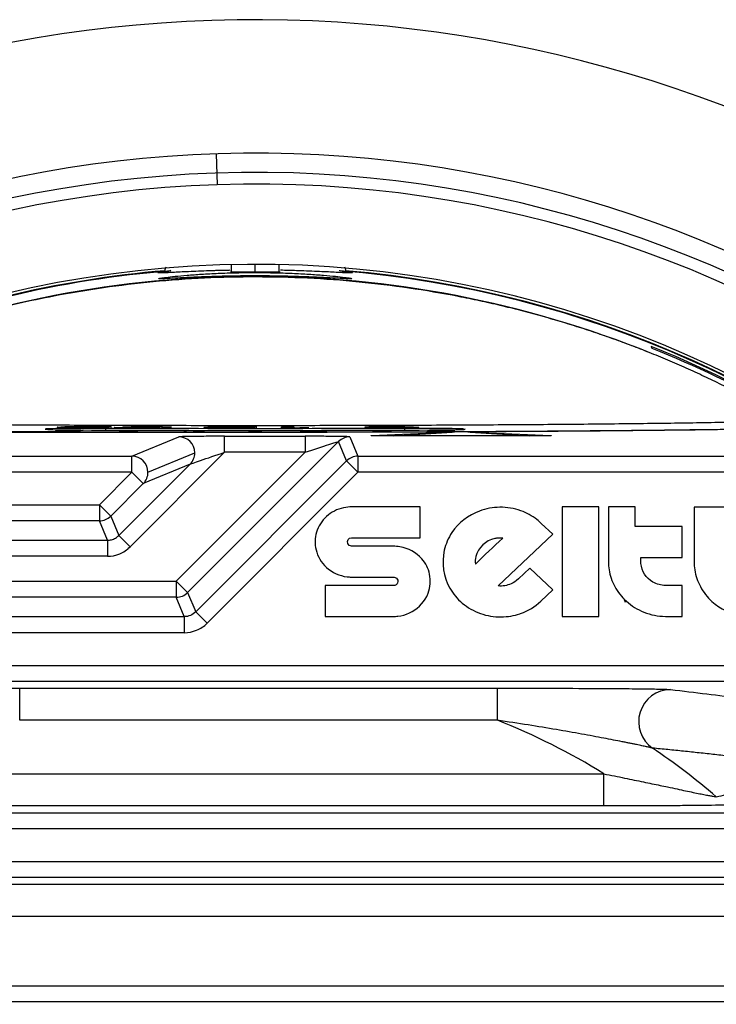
# Paper-space layout '_Superior' of a CAD drawing. Header units: millimetres. Extents: x -45.3 to 45.3, y -41 to 41.
# Tile 7 of 11: x -7.3 to 14.4, y 10.3 to 41. Entities that reach past the tile are written whole.
import ezdxf

# ---------------------------------------------------------------- set-up
doc = ezdxf.new("R2010")
doc.units = ezdxf.units.MM

psp = doc.layouts.new('_Superior')

# ---------------------------------------------------------------- linework, layer by layer
at = {"color": 7, "linetype": 'Continuous', "lineweight": 25}
for p, q in [((-1.216, 36.822), (-1.184, 35.856)), ((-2.636, 33.173), (-2.637, 33.191)), ((-0.75, 33.367), (-0.75, 33.147)), ((0, 33.121), (0, 33.142)), ((0.002, 33.142), (0.002, 33.376)), ((0.75, 33.147), (0.75, 33.367)), ((2.636, 33.173), (2.637, 33.191)), ((0, 33), (0, 33.016)), ((-6.063, 28.309), (-6.026, 28.313)), ((-4.659, 28.211), (-4.659, 28.265)), ((-3.354, 28.298), (-3.403, 28.295)), ((-3.217, 28.287), (-2.975, 28.285)), ((-2.625, 28.305), (-2.89, 28.306)), ((-1.514, 28.276), (-0.596, 28.276)), ((-1.514, 28.27), (-1.514, 28.276)), ((-0.293, 28.27), (-1.514, 28.27)), ((-1.205, 28.308), (-1.205, 28.27)), ((-0.596, 28.27), (-0.596, 28.276)), ((-0.461, 28.27), (-0.461, 28.285)), ((-0.334, 28.293), (-0.017, 28.293)), ((-0.334, 28.27), (-0.334, 28.293)), ((-0.017, 28.293), (-0.293, 28.27)), ((0.054, 28.302), (-0.291, 28.301)), ((0.816, 28.313), (1.204, 28.313)), ((0.816, 28.27), (0.816, 28.313)), ((1.074, 28.27), (0.816, 28.27)), ((1.204, 28.313), (1.204, 28.279)), ((1.673, 28.285), (1.673, 28.28)), ((4.659, 28.211), (4.659, 28.265)), ((-16.404, 28.149), (0, 28.149)), ((-5.758, 28.206), (-6.224, 28.176)), ((-6.153, 28.174), (-5.96, 28.173)), ((-5.837, 28.174), (-5.371, 28.205)), ((-5.758, 28.18), (-5.758, 28.206)), ((-5.442, 28.207), (-5.635, 28.208)), ((-5.635, 28.208), (-5.635, 28.187)), ((-5.442, 28.2), (-5.442, 28.207)), ((-4.162, 28.166), (-3.965, 28.166)), ((-3.849, 28.167), (-3.658, 28.186)), ((-3.844, 27.397), (-2.385, 28.001)), ((-2.139, 28.161), (-1.94, 28.161)), ((-1.831, 28.163), (-1.736, 28.182)), ((-0.954, 28.018), (1.556, 28.018)), ((-0.954, 27.518), (-0.954, 28.018)), ((-0.2, 28.193), (-0.2, 28.161)), ((-0.1, 28.16), (0.1, 28.16)), ((0.2, 28.161), (0.2, 28.193)), ((1.556, 28.018), (1.556, 27.518)), ((1.736, 28.182), (1.831, 28.163)), ((2.026, 28.184), (1.826, 28.184)), ((1.94, 28.161), (2.139, 28.161)), ((2.23, 28.163), (2.134, 28.182)), ((2.952, 28.001), (3.203, 27.397)), ((3.636, 28.04), (6.033, 28.141)), ((3.658, 28.186), (3.849, 28.167)), ((3.936, 28.188), (3.739, 28.188)), ((3.965, 28.166), (4.162, 28.166)), ((8.869, 28.032), (3.968, 28.032)), ((4.243, 28.168), (4.052, 28.187)), ((4.297, 28.032), (6.142, 28.148)), ((5.371, 28.205), (5.837, 28.174)), ((5.635, 28.208), (5.442, 28.207)), ((5.442, 28.207), (5.442, 28.2)), ((5.635, 28.187), (5.635, 28.208)), ((6.224, 28.176), (5.758, 28.206)), ((5.758, 28.206), (5.758, 28.18)), ((5.96, 28.173), (6.153, 28.174)), ((6.696, 28.148), (8.54, 28.032)), ((6.804, 28.141), (9.202, 28.04)), ((2.599, 27.855), (-2.107, 23.148)), ((2.849, 27.25), (2.599, 27.855)), ((-16.196, 27.397), (-3.844, 27.397)), ((-0.954, 27.518), (-3.902, 24.57)), ((-3.844, 26.897), (-3.844, 27.397)), ((-3.344, 26.897), (-1.886, 27.501)), ((-2.461, 23.502), (1.556, 27.518)), ((1.556, 27.518), (-0.954, 27.518)), ((3.203, 27.397), (16.335, 27.397)), ((3.203, 27.397), (3.203, 26.897)), ((-4.255, 24.924), (-2.032, 27.148)), ((-2.032, 27.148), (-3.49, 26.543)), ((-1.857, 22.544), (2.849, 27.25)), ((2.849, 27.25), (3.203, 26.897)), ((-3.844, 26.897), (-16.196, 26.897)), ((-4.859, 25.881), (-3.844, 26.897)), ((-3.844, 26.897), (-3.49, 26.543)), ((3.203, 26.897), (-1.504, 22.19)), ((16.196, 26.897), (3.203, 26.897)), ((-3.49, 26.543), (-4.506, 25.528)), ((-15.623, 25.881), (-4.859, 25.881)), ((-4.859, 25.881), (-4.859, 25.381)), ((-4.859, 25.881), (-4.506, 25.528)), ((5.143, 25.819), (3.013, 25.819)), ((5.143, 24.857), (5.143, 25.819)), ((10.712, 25.819), (9.573, 25.819)), ((9.573, 25.819), (9.573, 22.404)), ((10.712, 22.404), (10.712, 25.819)), ((11.849, 25.819), (11.012, 25.819)), ((11.012, 25.819), (11.012, 24.114)), ((11.849, 25.206), (11.849, 25.819)), ((13.681, 25.812), (13.681, 24.107)), ((14.694, 25.812), (13.681, 25.812)), ((-4.506, 25.528), (-4.255, 24.924)), ((-4.859, 25.381), (-15.623, 25.381)), ((-4.609, 24.777), (-4.859, 25.381)), ((9.273, 24.966), (8.918, 25.304)), ((13.314, 25.206), (11.849, 25.206)), ((13.314, 24.243), (13.314, 25.206)), ((-4.255, 24.924), (-3.902, 24.57)), ((3.005, 24.856), (5.143, 24.857)), ((7.577, 23.354), (9.273, 24.966)), ((-15.448, 24.777), (-4.609, 24.777)), ((-4.609, 24.777), (-4.609, 24.277)), ((4.305, 24.592), (3.005, 24.593)), ((-4.609, 24.277), (-15.448, 24.277)), ((12.024, 24.243), (13.314, 24.243)), ((2.984, 23.63), (4.302, 23.63)), ((8.557, 23.91), (8.203, 23.573)), ((9.273, 23.229), (8.557, 23.91)), ((-16.604, 23.502), (-2.461, 23.502)), ((-2.461, 23.502), (-2.107, 23.148)), ((-2.461, 23.502), (-2.461, 23.002)), ((2.182, 23.366), (2.182, 22.404)), ((4.314, 23.366), (2.182, 23.366)), ((13.314, 23.366), (12.791, 23.366)), ((13.314, 22.404), (13.314, 23.366)), ((-2.107, 23.148), (-1.857, 22.544)), ((8.902, 22.877), (9.273, 23.229)), ((-2.461, 23.002), (-16.604, 23.002)), ((-2.211, 22.397), (-2.461, 23.002)), ((11.494, 22.958), (11.532, 22.848)), ((-1.857, 22.544), (-1.504, 22.19)), ((2.182, 22.404), (4.305, 22.404)), ((8.252, 22.489), (8.273, 22.496)), ((9.573, 22.404), (10.712, 22.404)), ((12.789, 22.404), (13.314, 22.404)), ((-18.408, 22.397), (-2.211, 22.397)), ((-2.211, 22.397), (-2.211, 21.898)), ((-2.211, 21.898), (-18.408, 21.898)), ((-23.447, 20.88), (23.447, 20.88)), ((23.447, 20.38), (-23.447, 20.38)), ((-7.344, 20.167), (7.552, 20.167)), ((-7.344, 19.167), (-7.344, 20.167)), ((7.552, 19.167), (7.552, 20.167)), ((7.552, 19.167), (-7.344, 19.167)), ((-10.727, 17.5), (10.871, 17.5)), ((10.871, 16.5), (10.871, 17.5)), ((-23.866, 16.286), (23.866, 16.286)), ((10.871, 16.5), (-10.727, 16.5)), ((24.116, 15.786), (-24.116, 15.786)), ((-24.116, 14.769), (24.116, 14.769)), ((23.866, 14.269), (-23.866, 14.269)), ((-15.838, 14.056), (15.936, 14.056)), ((15.936, 13.056), (-15.838, 13.056)), ((-17.394, 10.897), (17.483, 10.897)), ((17.483, 10.397), (-17.394, 10.397))]:
    psp.add_line(p, q, dxfattribs=at)
at = {"color": 7, "linetype": 'Continuous', "lineweight": 25, "flags": 128}
psp.add_lwpolyline([(12.347, 30.816), (12.358, 30.788), (12.367, 30.766)], dxfattribs=at)
at = {"color": 7, "linetype": 'Continuous', "lineweight": 25}
for centre, radius, start, end in [((0, 0), 41, 23.3347, 160.4483), ((0, 0), 36.842, 15.906, 167.7046), ((0, 0), 36.242, 12.5896, 171.3503), ((0, 0), 35.876, 11.4793, 172.3037), ((0, 0), 33.376, 91.8915, 271.8915), ((0, 0), 33.296, 94.8333, 112.3044), ((0, 0), 33.278, 94.5425, 112.3171), ((0, 0), 33.376, 271.8915, 91.8915), ((0, 0), 33.278, 8.6414, 85.4575), ((0, 0), 33.296, 8.6367, 85.1553), ((0, 0), 33, 68.0181, 111.9819), ((-2.386, 27.501), 0.5, 0.0283, 89.9296), ((2.953, 27.501), 0.5, 90.0075, 134.9925), ((6.419, 20.871), 7.283, 87.8189, 92.1811), ((-3.844, 26.897), 0.5, 0.0283, 89.9296), ((-2.385, 27.501), 0.5, 315.0509, 0.0508), ((3.203, 26.897), 0.5, 90.0075, 134.9925), ((-3.844, 26.896), 0.5, 315.0509, 0.0508), ((-4.859, 25.882), 0.5, 270.0075, 314.9925), ((-2.461, 23.502), 0.5, 270.0075, 314.9925), ((12.957, 19.124), 1.002, 90.6953, 235.255), ((0, 0), 20.601, 58.1514, 68.4948), ((0, 0), 22.098, 49.418, 55.9102)]:
    psp.add_arc(centre, radius, start, end, dxfattribs=at)
for points, knots in [([(-0.79, 33.19), (-0.841, 33.189), (-0.943, 33.187), (-1.092, 33.184), (-1.238, 33.18), (-1.381, 33.175), (-1.59, 33.168), (-1.855, 33.158), (-2.153, 33.144), (-2.414, 33.131), (-2.707, 33.117), (-2.911, 33.108), (-3.015, 33.107), (-3.041, 33.112), (-3.017, 33.121), (-2.95, 33.133), (-2.859, 33.146), (-2.761, 33.159), (-2.677, 33.169), (-2.636, 33.173)], [0, 0, 0, 0, 0.028588, 0.057069, 0.085522, 0.114027, 0.142662, 0.214077, 0.285569, 0.357038, 0.428563, 0.57111, 0.642338, 0.713652, 0.785005, 0.856441, 0.904349, 0.952081, 1, 1, 1, 1]), ([(-2.788, 33.283), (-2.803, 33.253), (-2.831, 33.199), (-2.813, 33.194), (-2.804, 33.192)], [0, 0, 0, 0, 0.558071, 1, 1, 1, 1]), ([(-0.775, 33.146), (-0.775, 33.146), (-0.774, 33.145), (-0.764, 33.145), (-0.745, 33.144), (-0.711, 33.143), (-0.658, 33.143), (-0.58, 33.143), (-0.476, 33.142), (-0.342, 33.142), (-0.181, 33.142), (-0.062, 33.142), (0, 33.142)], [0, 0, 0, 0, 0.047902, 0.107399, 0.178484, 0.261154, 0.355402, 0.461219, 0.578598, 0.707528, 0.847999, 1, 1, 1, 1]), ([(0, 33.142), (0.029, 33.142), (0.087, 33.142), (0.173, 33.142), (0.256, 33.142), (0.337, 33.142), (0.413, 33.142), (0.484, 33.141), (0.564, 33.141), (0.646, 33.141), (0.718, 33.142), (0.766, 33.144), (0.772, 33.145), (0.775, 33.146)], [0, 0, 0, 0, 0.07146, 0.14292, 0.21438, 0.28584, 0.3573, 0.42876, 0.50022, 0.620533, 0.743932, 0.870421, 1, 1, 1, 1]), ([(2.636, 33.173), (2.661, 33.17), (2.712, 33.165), (2.779, 33.157), (2.839, 33.149), (2.891, 33.142), (2.957, 33.132), (3.017, 33.121), (3.041, 33.112), (3.014, 33.107), (2.91, 33.108), (2.706, 33.117), (2.413, 33.131), (2.151, 33.144), (1.852, 33.158), (1.558, 33.169), (1.284, 33.178), (1.039, 33.185), (0.87, 33.189), (0.785, 33.191)], [0, 0, 0, 0, 0.028747, 0.057378, 0.085972, 0.114604, 0.143354, 0.214813, 0.286303, 0.357627, 0.428982, 0.57126, 0.642729, 0.714159, 0.785675, 0.857132, 0.904841, 0.952341, 1, 1, 1, 1]), ([(2.804, 33.192), (2.813, 33.194), (2.831, 33.199), (2.803, 33.253), (2.788, 33.283)], [0, 0, 0, 0, 0.440796, 1, 1, 1, 1]), ([(12.352, 30.601), (12.172, 30.672), (11.808, 30.816), (11.253, 31.021), (10.684, 31.221), (10.102, 31.412), (9.506, 31.597), (8.896, 31.772), (8.274, 31.939), (7.637, 32.096), (6.988, 32.242), (5.53, 32.54), (3.211, 32.878), (0.025, 33.034), (-3.16, 32.882), (-5.627, 32.527), (-7.374, 32.161), (-8.444, 31.898), (-9.476, 31.609), (-10.471, 31.295), (-11.427, 30.963), (-12.047, 30.72), (-12.352, 30.601)], [0, 0, 0, 0, 0.022983, 0.046379, 0.070191, 0.094417, 0.119058, 0.144114, 0.169586, 0.195475, 0.221781, 0.248503, 0.371937, 0.499098, 0.626049, 0.749345, 0.794052, 0.837583, 0.879942, 0.92113, 0.961149, 1, 1, 1, 1]), ([(-3.008, 32.931), (-3.007, 32.932), (-3.005, 32.934), (-2.994, 32.937), (-2.976, 32.942), (-2.942, 32.948), (-2.883, 32.958), (-2.75, 32.975), (-2.517, 33.002), (-2.141, 33.037), (-1.683, 33.07), (-1.247, 33.094), (-0.876, 33.107), (-0.589, 33.115), (-0.296, 33.12), (-0.099, 33.12), (0, 33.121)], [0, 0, 0, 0, 0.031375, 0.062682, 0.094, 0.125403, 0.187704, 0.250057, 0.375238, 0.499982, 0.624843, 0.749955, 0.812294, 0.874617, 0.937311, 1, 1, 1, 1]), ([(0, 33.016), (-0.057, 33.015), (-0.17, 33.015), (-0.338, 33.014), (-0.504, 33.013), (-0.669, 33.01), (-0.832, 33.007), (-0.992, 33.004), (-1.282, 32.996), (-1.684, 32.982), (-2.142, 32.962), (-2.519, 32.943), (-2.75, 32.932), (-2.883, 32.927), (-2.955, 32.926), (-2.999, 32.927), (-3.005, 32.93), (-3.008, 32.931)], [0, 0, 0, 0, 0.035982, 0.071683, 0.107216, 0.142695, 0.178235, 0.213949, 0.249951, 0.375317, 0.500716, 0.625483, 0.750215, 0.812961, 0.8751, 0.937242, 1, 1, 1, 1]), ([(0, 33.121), (0.049, 33.121), (0.148, 33.12), (0.295, 33.119), (0.441, 33.117), (0.635, 33.114), (0.875, 33.107), (1.246, 33.094), (1.683, 33.07), (2.141, 33.037), (2.517, 33.002), (2.75, 32.975), (2.883, 32.958), (2.954, 32.946), (2.999, 32.937), (3.005, 32.933), (3.008, 32.931)], [0, 0, 0, 0, 0.031234, 0.062397, 0.093563, 0.124809, 0.187435, 0.250097, 0.375132, 0.499849, 0.625127, 0.74968, 0.812385, 0.87507, 0.937543, 1, 1, 1, 1]), ([(3.008, 32.931), (3.007, 32.93), (3.005, 32.929), (2.994, 32.927), (2.976, 32.926), (2.942, 32.926), (2.882, 32.927), (2.75, 32.932), (2.516, 32.943), (2.14, 32.962), (1.681, 32.983), (1.245, 32.997), (0.874, 33.007), (0.587, 33.012), (0.295, 33.015), (0.098, 33.015), (0, 33.016)], [0, 0, 0, 0, 0.031316, 0.062556, 0.093796, 0.125112, 0.187757, 0.250424, 0.375004, 0.500283, 0.62489, 0.750004, 0.812571, 0.875139, 0.937569, 1, 1, 1, 1]), ([(20.015, 26.485), (18.844, 27.37), (17.609, 28.181), (15.041, 29.631), (13.709, 30.27), (12.347, 30.816)], [0, 0, 0, 0, 0.5, 0.5, 1, 1, 1, 1]), ([(12.367, 30.766), (13.719, 30.223), (15.041, 29.587), (17.59, 28.146), (18.817, 27.341), (19.98, 26.463)], [0, 0, 0, 0, 0.5, 0.5, 1, 1, 1, 1]), ([(16.636, 28.499), (16.474, 28.593), (16.148, 28.781), (15.649, 29.055), (15.135, 29.326), (14.607, 29.593), (14.065, 29.855), (13.508, 30.111), (12.936, 30.361), (12.548, 30.521), (12.352, 30.601)], [0, 0, 0, 0, 0.117088, 0.236437, 0.358046, 0.481914, 0.608044, 0.736434, 0.867086, 1, 1, 1, 1]), ([(16.636, 28.499), (16.593, 28.498), (16.506, 28.495), (16.365, 28.49), (16.217, 28.485), (16.059, 28.481), (15.892, 28.476), (15.717, 28.472), (15.533, 28.467), (15.16, 28.459), (14.551, 28.446), (13.38, 28.426), (11.733, 28.405), (9.585, 28.383), (7.286, 28.367), (4.913, 28.356), (2.471, 28.349), (0.004, 28.346), (-2.465, 28.349), (-4.907, 28.355), (-7.277, 28.367), (-9.574, 28.383), (-11.722, 28.404), (-13.37, 28.426), (-14.542, 28.446), (-15.221, 28.46), (-15.713, 28.472), (-16.058, 28.481), (-16.368, 28.49), (-16.547, 28.496), (-16.636, 28.499)], [0, 0, 0, 0, 0.007577, 0.01521, 0.022906, 0.03067, 0.03851, 0.04643, 0.054437, 0.062537, 0.093399, 0.125338, 0.18651, 0.250432, 0.312109, 0.375022, 0.437276, 0.499888, 0.56255, 0.624879, 0.687669, 0.749255, 0.813157, 0.874339, 0.906277, 0.937164, 0.953346, 0.969181, 0.984715, 1, 1, 1, 1]), ([(-11.95, 28.207), (-10.913, 28.196), (-9.805, 28.187), (-7.469, 28.171), (-6.243, 28.165), (-3.71, 28.155), (-2.404, 28.152), (0.237, 28.15), (1.571, 28.151), (4.213, 28.157), (5.521, 28.162), (8.055, 28.175), (9.282, 28.183), (11.611, 28.203), (12.713, 28.214), (14.763, 28.239), (15.71, 28.253), (16.573, 28.267)], [0, 0, 0, 0, 0.125, 0.125, 0.25, 0.25, 0.375, 0.375, 0.5, 0.5, 0.625, 0.625, 0.75, 0.75, 0.875, 0.875, 1, 1, 1, 1]), ([(-4.659, 28.265), (-4.85, 28.265), (-5.073, 28.266), (-5.531, 28.264), (-5.764, 28.263), (-6.156, 28.257), (-6.311, 28.254), (-6.506, 28.247), (-6.547, 28.243), (-6.547, 28.239)], [0, 0, 0, 0, 0.25, 0.25, 0.5, 0.5, 0.75, 0.75, 1, 1, 1, 1]), ([(-6.547, 28.239), (-6.547, 28.237), (-6.523, 28.234), (-6.42, 28.228), (-6.34, 28.226), (-6.134, 28.221), (-6.007, 28.219), (-5.731, 28.216), (-5.582, 28.215), (-5.435, 28.214)], [0, 0, 0, 0, 0.25, 0.25, 0.5, 0.5, 0.75, 0.75, 1, 1, 1, 1]), ([(-4.617, 28.301), (-4.662, 28.299), (-4.751, 28.294), (-4.968, 28.289), (-5.2, 28.286), (-5.402, 28.285), (-5.611, 28.285), (-5.812, 28.286), (-5.979, 28.288), (-6.089, 28.292), (-6.149, 28.295), (-6.184, 28.298), (-6.169, 28.299), (-6.167, 28.299)], [0, 0, 0, 0, 0.165087, 0.329907, 0.417121, 0.495627, 0.578408, 0.661089, 0.73904, 0.825955, 0.906107, 0.99059, 1, 1, 1, 1]), ([(-6.026, 28.313), (-6.005, 28.314), (-5.964, 28.316), (-5.891, 28.319), (-5.813, 28.322), (-5.729, 28.324), (-5.619, 28.326), (-5.467, 28.328), (-5.264, 28.329), (-5.052, 28.329), (-4.888, 28.328), (-4.777, 28.327), (-4.676, 28.325), (-4.573, 28.323), (-4.506, 28.319), (-4.493, 28.317), (-4.486, 28.315)], [0, 0, 0, 0, 0.08039, 0.153408, 0.219511, 0.279317, 0.333657, 0.417934, 0.500376, 0.584816, 0.666999, 0.7068, 0.750665, 0.834096, 0.906913, 1, 1, 1, 1]), ([(-5.726, 28.313), (-5.739, 28.312), (-5.768, 28.311), (-5.805, 28.308), (-5.84, 28.305), (-5.87, 28.303), (-5.887, 28.3), (-5.883, 28.297), (-5.856, 28.295), (-5.807, 28.293), (-5.746, 28.291), (-5.682, 28.29), (-5.611, 28.29), (-5.513, 28.29), (-5.384, 28.29), (-5.224, 28.292), (-5.062, 28.296), (-4.981, 28.299), (-4.936, 28.301)], [0, 0, 0, 0, 0.054721, 0.124867, 0.19268, 0.249696, 0.315367, 0.373985, 0.44299, 0.498907, 0.530532, 0.561551, 0.593168, 0.624353, 0.682066, 0.749659, 0.857572, 1, 1, 1, 1]), ([(-4.936, 28.301), (-4.917, 28.302), (-4.88, 28.303), (-4.838, 28.306), (-4.806, 28.308), (-4.78, 28.312), (-4.771, 28.315), (-4.801, 28.318), (-4.875, 28.321), (-4.988, 28.323), (-5.138, 28.324), (-5.292, 28.324), (-5.42, 28.322), (-5.524, 28.32), (-5.604, 28.318), (-5.674, 28.316), (-5.708, 28.314), (-5.726, 28.313)], [0, 0, 0, 0, 0.064898, 0.127572, 0.18829, 0.247343, 0.344576, 0.426287, 0.496981, 0.562933, 0.622367, 0.682552, 0.748432, 0.804941, 0.874291, 0.936533, 1, 1, 1, 1]), ([(4.659, 28.265), (3.159, 28.258), (1.58, 28.254), (-1.58, 28.254), (-3.159, 28.258), (-4.659, 28.265)], [0, 0, 0, 0, 0.5, 0.5, 1, 1, 1, 1]), ([(-4.49, 28.314), (-4.493, 28.312), (-4.499, 28.308), (-4.575, 28.303), (-4.617, 28.301)], [0, 0, 0, 0, 0.450708, 1, 1, 1, 1]), ([(-2.975, 28.285), (-3.003, 28.284), (-3.056, 28.283), (-3.143, 28.281), (-3.231, 28.28), (-3.32, 28.278), (-3.41, 28.277), (-3.583, 28.276), (-3.802, 28.277), (-4.026, 28.278), (-4.181, 28.28), (-4.306, 28.282), (-4.383, 28.285), (-4.408, 28.288), (-4.375, 28.291), (-4.304, 28.294), (-4.194, 28.296), (-4.045, 28.298), (-3.934, 28.298), (-3.873, 28.299)], [0, 0, 0, 0, 0.050955, 0.097454, 0.139872, 0.178701, 0.214585, 0.248331, 0.372504, 0.437169, 0.497563, 0.561426, 0.623006, 0.685032, 0.748959, 0.814486, 0.874288, 0.931289, 1, 1, 1, 1]), ([(-3.873, 28.299), (-3.899, 28.299), (-3.947, 28.3), (-4.01, 28.301), (-4.06, 28.303), (-4.112, 28.305), (-4.14, 28.307), (-4.106, 28.311), (-4.036, 28.314), (-3.928, 28.317), (-3.78, 28.319), (-3.603, 28.32), (-3.412, 28.321), (-3.22, 28.32), (-3.039, 28.319), (-2.878, 28.317), (-2.747, 28.315), (-2.674, 28.313), (-2.639, 28.31), (-2.625, 28.309), (-2.621, 28.307), (-2.624, 28.306), (-2.625, 28.305)], [0, 0, 0, 0, 0.033255, 0.062743, 0.094098, 0.125731, 0.185542, 0.250912, 0.317049, 0.376011, 0.436861, 0.50122, 0.563813, 0.626009, 0.68929, 0.750623, 0.813285, 0.874906, 0.90516, 0.937312, 0.965433, 1, 1, 1, 1]), ([(-3.403, 28.295), (-3.447, 28.295), (-3.53, 28.295), (-3.65, 28.295), (-3.755, 28.295), (-3.846, 28.295), (-3.937, 28.294), (-4.02, 28.292), (-4.076, 28.29), (-4.1, 28.288), (-4.067, 28.285), (-3.936, 28.282), (-3.769, 28.281), (-3.649, 28.281), (-3.545, 28.281), (-3.46, 28.282), (-3.377, 28.283), (-3.293, 28.285), (-3.243, 28.286), (-3.217, 28.287)], [0, 0, 0, 0, 0.06249, 0.117767, 0.166671, 0.210412, 0.250667, 0.312084, 0.375826, 0.442359, 0.501264, 0.624286, 0.684917, 0.749405, 0.789292, 0.832512, 0.881137, 0.936636, 1, 1, 1, 1]), ([(-2.89, 28.306), (-2.894, 28.307), (-2.901, 28.308), (-2.925, 28.31), (-2.96, 28.311), (-3.006, 28.312), (-3.063, 28.314), (-3.147, 28.315), (-3.263, 28.315), (-3.405, 28.316), (-3.546, 28.315), (-3.664, 28.314), (-3.758, 28.312), (-3.811, 28.309), (-3.83, 28.307), (-3.791, 28.303), (-3.613, 28.3), (-3.441, 28.299), (-3.354, 28.298)], [0, 0, 0, 0, 0.049779, 0.095052, 0.136576, 0.175327, 0.2125, 0.249445, 0.311873, 0.37435, 0.434008, 0.499153, 0.56095, 0.624448, 0.690174, 0.749917, 0.874041, 1, 1, 1, 1]), ([(-0.461, 28.285), (-0.48, 28.285), (-0.518, 28.285), (-0.578, 28.284), (-0.641, 28.284), (-0.725, 28.284), (-0.835, 28.284), (-1.009, 28.284), (-1.182, 28.285), (-1.334, 28.287), (-1.426, 28.289), (-1.493, 28.29), (-1.546, 28.293), (-1.586, 28.295), (-1.617, 28.298), (-1.598, 28.302), (-1.549, 28.305), (-1.508, 28.307), (-1.434, 28.309), (-1.305, 28.311), (-1.127, 28.313), (-0.897, 28.314), (-0.673, 28.314), (-0.497, 28.314), (-0.332, 28.313), (-0.149, 28.311), (-0.011, 28.307), (0.031, 28.304), (0.054, 28.302)], [0, 0, 0, 0, 0.015787, 0.031257, 0.04665, 0.062211, 0.091362, 0.12453, 0.186755, 0.219694, 0.249154, 0.277996, 0.311789, 0.343257, 0.374463, 0.457643, 0.47903, 0.499437, 0.539325, 0.580388, 0.624951, 0.686821, 0.750234, 0.781601, 0.81305, 0.875415, 0.93054, 1, 1, 1, 1]), ([(-0.291, 28.301), (-0.303, 28.301), (-0.327, 28.303), (-0.372, 28.305), (-0.424, 28.306), (-0.485, 28.307), (-0.557, 28.308), (-0.641, 28.308), (-0.737, 28.308), (-0.845, 28.308), (-0.952, 28.307), (-1.058, 28.306), (-1.151, 28.304), (-1.201, 28.301), (-1.212, 28.298), (-1.18, 28.295), (-1.099, 28.292), (-0.957, 28.29), (-0.786, 28.289), (-0.642, 28.29), (-0.535, 28.29), (-0.464, 28.291), (-0.395, 28.292), (-0.355, 28.293), (-0.334, 28.293)], [0, 0, 0, 0, 0.047672, 0.088523, 0.123125, 0.1562, 0.185485, 0.213706, 0.247869, 0.289556, 0.330214, 0.372598, 0.432709, 0.497785, 0.562594, 0.622817, 0.686717, 0.74832, 0.808512, 0.873871, 0.901909, 0.931664, 0.964109, 1, 1, 1, 1]), ([(-0.596, 28.276), (-0.576, 28.278), (-0.54, 28.281), (-0.485, 28.284), (-0.461, 28.285)], [0, 0, 0, 0, 0.5687029, 1, 1, 1, 1]), ([(0, 28.149), (1.484, 28.149), (2.995, 28.152), (5.99, 28.161), (7.475, 28.169), (10.336, 28.188), (11.713, 28.201), (14.288, 28.229), (15.486, 28.245), (16.572, 28.263)], [0, 0, 0, 0, 0.25, 0.25, 0.5, 0.5, 0.75, 0.75, 1, 1, 1, 1]), ([(1.673, 28.28), (1.632, 28.279), (1.553, 28.278), (1.444, 28.277), (1.327, 28.275), (1.202, 28.273), (1.118, 28.271), (1.074, 28.27)], [0, 0, 0, 0, 0.1777874, 0.344488, 0.5005882, 0.7408824, 1, 1, 1, 1]), ([(1.204, 28.279), (1.214, 28.28), (1.236, 28.28), (1.278, 28.281), (1.328, 28.282), (1.386, 28.282), (1.459, 28.283), (1.555, 28.284), (1.63, 28.285), (1.673, 28.285)], [0, 0, 0, 0, 0.095305, 0.199013, 0.31223, 0.435806, 0.570396, 0.75864, 1, 1, 1, 1]), ([(3.477, 28.301), (3.464, 28.302), (3.438, 28.304), (3.417, 28.308), (3.411, 28.31), (3.422, 28.313), (3.454, 28.316), (3.529, 28.319), (3.671, 28.322), (3.853, 28.324), (4.033, 28.324), (4.18, 28.324), (4.298, 28.323), (4.411, 28.322), (4.54, 28.321), (4.678, 28.318), (4.824, 28.314), (4.954, 28.309), (5.012, 28.305), (5.044, 28.303)], [0, 0, 0, 0, 0.05992, 0.114323, 0.163548, 0.208052, 0.248454, 0.311848, 0.373467, 0.436925, 0.498338, 0.532554, 0.570057, 0.60707, 0.641742, 0.705953, 0.785141, 0.880768, 1, 1, 1, 1]), ([(5.044, 28.303), (5.054, 28.302), (5.074, 28.3), (5.094, 28.298), (5.109, 28.295), (5.102, 28.292), (5.038, 28.287), (4.887, 28.283), (4.639, 28.281), (4.436, 28.28), (4.224, 28.28), (4.04, 28.282), (3.88, 28.284), (3.75, 28.288), (3.643, 28.291), (3.549, 28.296), (3.502, 28.299), (3.477, 28.301)], [0, 0, 0, 0, 0.045268, 0.086959, 0.125213, 0.18921, 0.250611, 0.374806, 0.437408, 0.500041, 0.559649, 0.625365, 0.686701, 0.750528, 0.821348, 0.904193, 1, 1, 1, 1]), ([(3.703, 28.309), (3.702, 28.309), (3.688, 28.307), (3.713, 28.305), (3.736, 28.304)], [0, 0, 0, 0, 0.06328, 1, 1, 1, 1]), ([(3.736, 28.304), (3.786, 28.3), (3.86, 28.295), (4.019, 28.289), (4.151, 28.287), (4.256, 28.285), (4.347, 28.285), (4.423, 28.285), (4.499, 28.285), (4.568, 28.285), (4.629, 28.286), (4.698, 28.287), (4.772, 28.29), (4.803, 28.293), (4.794, 28.295), (4.792, 28.295)], [0, 0, 0, 0, 0.2851321, 0.4266457, 0.5055156, 0.5691746, 0.6059407, 0.6405554, 0.6752369, 0.7121916, 0.7442443, 0.7778926, 0.8547067, 0.976967, 1, 1, 1, 1]), ([(4.77, 28.3), (4.761, 28.301), (4.744, 28.303), (4.706, 28.305), (4.662, 28.308), (4.596, 28.311), (4.507, 28.314), (4.379, 28.317), (4.232, 28.318), (4.075, 28.319), (3.937, 28.319), (3.842, 28.317), (3.776, 28.316), (3.75, 28.315), (3.737, 28.314)], [0, 0, 0, 0, 0.088414, 0.172779, 0.253439, 0.330788, 0.461158, 0.57033, 0.664349, 0.752222, 0.83156, 0.885542, 0.940357, 1, 1, 1, 1]), ([(6.496, 28.246), (6.431, 28.25), (6.303, 28.254), (5.982, 28.26), (5.791, 28.262), (5.42, 28.265), (5.24, 28.265), (4.92, 28.266), (4.779, 28.265), (4.659, 28.265)], [0, 0, 0, 0, 0.25, 0.25, 0.5, 0.5, 0.75, 0.75, 1, 1, 1, 1]), ([(5.435, 28.214), (5.569, 28.215), (5.872, 28.217), (6.226, 28.222), (6.458, 28.23), (6.561, 28.235), (6.538, 28.239), (6.534, 28.239)], [0, 0, 0, 0, 0.217009, 0.491518, 0.708547, 0.947899, 1, 1, 1, 1]), ([(-6.153, 28.174), (-6.176, 28.174), (-6.2, 28.174), (-6.227, 28.175), (-6.23, 28.176), (-6.224, 28.176)], [0, 0, 0, 0, 0.5, 0.5, 1, 1, 1, 1]), ([(-5.837, 28.174), (-5.843, 28.174), (-5.86, 28.174), (-5.908, 28.173), (-5.937, 28.173), (-5.96, 28.173)], [0, 0, 0, 0, 0.5, 0.5, 1, 1, 1, 1]), ([(-5.758, 28.206), (-5.752, 28.207), (-5.735, 28.207), (-5.687, 28.208), (-5.658, 28.208), (-5.635, 28.208)], [0, 0, 0, 0, 0.5, 0.5, 1, 1, 1, 1]), ([(-5.442, 28.207), (-5.423, 28.207), (-5.402, 28.207), (-5.375, 28.206), (-5.368, 28.205), (-5.368, 28.205)], [0, 0, 0, 0, 0.5, 0.5, 1, 1, 1, 1]), ([(-5.435, 28.214), (-3.685, 28.206), (-1.843, 28.202), (1.843, 28.202), (3.685, 28.206), (5.435, 28.214)], [0, 0, 0, 0, 0.5, 0.5, 1, 1, 1, 1]), ([(-4.162, 28.166), (-4.185, 28.166), (-4.21, 28.166), (-4.242, 28.167), (-4.247, 28.168), (-4.243, 28.168)], [0, 0, 0, 0, 0.5, 0.5, 1, 1, 1, 1]), ([(-3.849, 28.167), (-3.853, 28.167), (-3.867, 28.166), (-3.913, 28.166), (-3.942, 28.165), (-3.965, 28.166)], [0, 0, 0, 0, 0.5, 0.5, 1, 1, 1, 1]), ([(-0.954, 28.018), (-1.119, 28.018), (-1.297, 28.018), (-1.644, 28.016), (-1.811, 28.015), (-2.089, 28.011), (-2.2, 28.009), (-2.345, 28.005), (-2.38, 28.003), (-2.385, 28.001)], [0, 0, 0, 0, 0.25, 0.25, 0.5, 0.5, 0.75, 0.75, 1, 1, 1, 1]), ([(-2.139, 28.161), (-2.162, 28.161), (-2.189, 28.162), (-2.225, 28.162), (-2.232, 28.163), (-2.23, 28.163)], [0, 0, 0, 0, 0.5, 0.5, 1, 1, 1, 1]), ([(-1.831, 28.163), (-1.833, 28.162), (-1.846, 28.162), (-1.888, 28.161), (-1.916, 28.161), (-1.94, 28.161)], [0, 0, 0, 0, 0.5, 0.5, 1, 1, 1, 1]), ([(-0.1, 28.16), (-0.124, 28.16), (-0.151, 28.16), (-0.19, 28.16), (-0.2, 28.161), (-0.2, 28.161)], [0, 0, 0, 0, 0.5, 0.5, 1, 1, 1, 1]), ([(0.1, 28.195), (0.124, 28.195), (0.151, 28.194), (0.19, 28.194), (0.2, 28.193), (0.2, 28.193)], [0, 0, 0, 0, 0.5, 0.5, 1, 1, 1, 1]), ([(0.2, 28.161), (0.2, 28.161), (0.19, 28.16), (0.151, 28.16), (0.124, 28.16), (0.1, 28.16)], [0, 0, 0, 0, 0.5, 0.5, 1, 1, 1, 1]), ([(2.952, 28.001), (2.952, 28.003), (2.921, 28.005), (2.784, 28.009), (2.678, 28.011), (2.406, 28.015), (2.241, 28.016), (1.898, 28.018), (1.721, 28.018), (1.556, 28.018)], [0, 0, 0, 0, 0.25, 0.25, 0.5, 0.5, 0.75, 0.75, 1, 1, 1, 1]), ([(1.736, 28.182), (1.733, 28.182), (1.741, 28.183), (1.776, 28.183), (1.803, 28.184), (1.826, 28.184)], [0, 0, 0, 0, 0.5, 0.5, 1, 1, 1, 1]), ([(1.94, 28.161), (1.916, 28.161), (1.888, 28.161), (1.846, 28.162), (1.833, 28.162), (1.831, 28.163)], [0, 0, 0, 0, 0.5, 0.5, 1, 1, 1, 1]), ([(2.026, 28.184), (2.049, 28.184), (2.078, 28.184), (2.12, 28.183), (2.132, 28.183), (2.134, 28.182)], [0, 0, 0, 0, 0.5, 0.5, 1, 1, 1, 1]), ([(2.23, 28.163), (2.23, 28.163), (2.222, 28.162), (2.186, 28.162), (2.161, 28.161), (2.139, 28.161)], [0, 0, 0, 0, 0.5, 0.5, 1, 1, 1, 1]), ([(3.968, 28.032), (3.85, 28.032), (3.734, 28.033), (3.603, 28.036), (3.59, 28.038), (3.636, 28.04)], [0, 0, 0, 0, 0.5, 0.5, 1, 1, 1, 1]), ([(3.658, 28.186), (3.654, 28.186), (3.659, 28.187), (3.69, 28.188), (3.716, 28.188), (3.739, 28.188)], [0, 0, 0, 0, 0.5, 0.5, 1, 1, 1, 1]), ([(3.965, 28.166), (3.942, 28.165), (3.913, 28.166), (3.867, 28.166), (3.853, 28.167), (3.849, 28.167)], [0, 0, 0, 0, 0.5, 0.5, 1, 1, 1, 1]), ([(3.936, 28.188), (3.959, 28.189), (3.988, 28.188), (4.033, 28.188), (4.048, 28.187), (4.052, 28.187)], [0, 0, 0, 0, 0.5, 0.5, 1, 1, 1, 1]), ([(4.244, 28.168), (4.244, 28.167), (4.237, 28.167), (4.205, 28.166), (4.183, 28.166), (4.162, 28.166)], [0, 0, 0, 0, 0.5, 0.5, 1, 1, 1, 1]), ([(5.371, 28.205), (5.365, 28.205), (5.368, 28.206), (5.395, 28.206), (5.419, 28.207), (5.442, 28.207)], [0, 0, 0, 0, 0.5, 0.5, 1, 1, 1, 1]), ([(5.635, 28.208), (5.658, 28.208), (5.687, 28.208), (5.735, 28.207), (5.752, 28.207), (5.758, 28.206)], [0, 0, 0, 0, 0.5, 0.5, 1, 1, 1, 1]), ([(5.96, 28.173), (5.937, 28.173), (5.908, 28.173), (5.86, 28.174), (5.843, 28.174), (5.837, 28.174)], [0, 0, 0, 0, 0.5, 0.5, 1, 1, 1, 1]), ([(6.227, 28.176), (6.227, 28.175), (6.22, 28.175), (6.193, 28.174), (6.173, 28.174), (6.153, 28.174)], [0, 0, 0, 0, 0.5, 0.5, 1, 1, 1, 1]), ([(9.202, 28.04), (9.247, 28.038), (9.234, 28.036), (9.103, 28.033), (8.987, 28.032), (8.869, 28.032)], [0, 0, 0, 0, 0.5, 0.5, 1, 1, 1, 1]), ([(1.556, 27.518), (1.831, 27.61), (2.101, 27.699), (2.487, 27.823), (2.599, 27.857), (2.599, 27.855)], [0, 0, 0, 0, 0.5, 0.5, 1, 1, 1, 1]), ([(-2.032, 27.148), (-2.022, 27.154), (-1.901, 27.197), (-1.503, 27.334), (-1.229, 27.427), (-0.954, 27.518)], [0, 0, 0, 0, 0.5, 0.5, 1, 1, 1, 1]), ([(-4.609, 24.777), (-4.587, 24.778), (-4.544, 24.78), (-4.479, 24.793), (-4.417, 24.814), (-4.358, 24.843), (-4.303, 24.879), (-4.271, 24.909), (-4.255, 24.924)], [0, 0, 0, 0, 0.166673, 0.333339, 0.5, 0.666661, 0.833327, 1, 1, 1, 1]), ([(-4.609, 24.277), (-4.481, 24.277), (-4.349, 24.303), (-4.104, 24.404), (-3.992, 24.48), (-3.902, 24.57)], [0, 0, 0, 0, 0.5, 0.5, 1, 1, 1, 1]), ([(-2.211, 21.898), (-2.083, 21.898), (-1.95, 21.923), (-1.706, 22.024), (-1.594, 22.1), (-1.504, 22.19)], [0, 0, 0, 0, 0.5, 0.5, 1, 1, 1, 1]), ([(-12.824, 20.124), (-12.816, 20.126), (-12.787, 20.129), (-12.697, 20.133), (-12.637, 20.135), (-12.413, 20.141), (-12.218, 20.145), (-11.789, 20.151), (-11.555, 20.153), (-11.064, 20.157), (-10.809, 20.159), (-10.29, 20.161), (-10.025, 20.163), (-9.494, 20.164), (-9.228, 20.165), (-8.425, 20.167), (-7.886, 20.167), (-7.344, 20.167)], [0, 0, 0, 0, 0.0625, 0.0625, 0.125, 0.125, 0.25, 0.25, 0.375, 0.375, 0.5, 0.5, 0.625, 0.625, 0.75, 0.75, 1, 1, 1, 1]), ([(7.552, 20.167), (8.077, 20.167), (8.601, 20.167), (9.644, 20.165), (10.162, 20.163), (10.912, 20.159), (11.157, 20.157), (11.636, 20.154), (11.865, 20.151), (12.288, 20.146), (12.483, 20.143), (12.715, 20.137), (12.782, 20.135), (12.887, 20.131), (12.925, 20.129), (12.945, 20.126)], [0, 0, 0, 0, 0.25, 0.25, 0.5, 0.5, 0.625, 0.625, 0.75, 0.75, 0.875, 0.875, 0.9375, 0.9375, 1, 1, 1, 1]), ([(12.945, 20.126), (13.725, 20.036), (14.452, 19.945), (15.839, 19.764), (16.498, 19.673), (17.134, 19.582)], [0, 0, 0, 0, 0.5, 0.5, 1, 1, 1, 1]), ([(12.386, 18.3), (12.379, 18.302), (12.367, 18.305), (12.337, 18.313), (12.298, 18.322), (12.251, 18.332), (12.195, 18.345), (12.13, 18.358), (12.057, 18.374), (11.975, 18.391), (11.884, 18.41), (11.785, 18.43), (11.677, 18.452), (11.561, 18.475), (11.393, 18.509), (11.161, 18.554), (10.86, 18.612), (10.529, 18.674), (10.038, 18.764), (9.363, 18.883), (8.487, 19.028), (7.873, 19.119), (7.552, 19.167)], [0, 0, 0, 0, 0.0142413, 0.0289393, 0.0442395, 0.0602697, 0.0771399, 0.0949433, 0.1137574, 0.1336464, 0.1546629, 0.1768498, 0.2002415, 0.2248658, 0.2507446, 0.3058866, 0.3658619, 0.4307241, 0.5004955, 0.6514245, 0.8179648, 1, 1, 1, 1]), ([(16.327, 17.865), (16.16, 17.885), (15.83, 17.926), (15.329, 17.985), (14.832, 18.042), (14.338, 18.097), (13.848, 18.151), (13.36, 18.202), (12.876, 18.252), (12.547, 18.284), (12.386, 18.3)], [0, 0, 0, 0, 0.1382866, 0.2727739, 0.4034633, 0.5303564, 0.6534546, 0.7727599, 0.8882743, 1, 1, 1, 1]), ([(10.871, 17.5), (10.981, 17.477), (11.196, 17.434), (11.511, 17.369), (11.812, 17.307), (12.096, 17.248), (12.365, 17.192), (12.617, 17.139), (12.879, 17.084), (13.146, 17.028), (13.413, 16.972), (13.649, 16.923), (13.854, 16.881), (14.027, 16.846), (14.167, 16.819), (14.272, 16.799), (14.346, 16.786), (14.366, 16.784), (14.375, 16.783)], [0, 0, 0, 0, 0.082208, 0.160827, 0.235828, 0.307182, 0.374868, 0.43887, 0.49918, 0.576125, 0.647029, 0.712018, 0.7713, 0.8252, 0.874203, 0.918997, 0.960526, 1, 1, 1, 1]), ([(14.375, 16.783), (14.577, 16.828), (14.989, 16.92), (15.606, 17.059), (16.237, 17.204), (16.659, 17.301), (16.873, 17.35)], [0, 0, 0, 0, 0.237197, 0.482929, 0.737196, 1, 1, 1, 1]), ([(15.024, 16.54), (15.015, 16.538), (14.994, 16.537), (14.934, 16.533), (14.893, 16.531), (14.748, 16.526), (14.617, 16.523), (14.168, 16.515), (13.792, 16.511), (13.197, 16.506), (12.991, 16.505), (12.575, 16.503), (12.366, 16.502), (11.732, 16.5), (11.304, 16.5), (10.871, 16.5)], [0, 0, 0, 0, 0.0625, 0.0625, 0.125, 0.125, 0.25, 0.25, 0.5, 0.5, 0.625, 0.625, 0.75, 0.75, 1, 1, 1, 1])]:
    psp.add_open_spline(points, degree=3, knots=knots, dxfattribs=at)
for points in [[(-5.368, 28.205), (-5.368, 28.205), (-5.369, 28.205), (-5.371, 28.205)], [(-3.656, 28.186), (-3.656, 28.186), (-3.657, 28.186), (-3.658, 28.186)], [(-1.735, 28.182), (-1.735, 28.182), (-1.735, 28.182), (-1.736, 28.182)], [(2.23, 28.163), (2.23, 28.163), (2.23, 28.163), (2.23, 28.163)], [(4.243, 28.168), (4.244, 28.168), (4.244, 28.168), (4.244, 28.168)], [(6.224, 28.176), (6.226, 28.176), (6.227, 28.176), (6.227, 28.176)], [(2.755, 25.792), (2.551, 25.745), (2.374, 25.655), (2.22, 25.519)], [(3.013, 25.819), (2.925, 25.818), (2.841, 25.809), (2.755, 25.792)], [(7.625, 25.805), (7.406, 25.802), (7.197, 25.762), (6.992, 25.688)], [(8.28, 25.695), (8.067, 25.769), (7.851, 25.807), (7.625, 25.805)], [(2.22, 25.519), (2.071, 25.381), (1.968, 25.217), (1.909, 25.027)], [(6.992, 25.688), (6.639, 25.557), (6.34, 25.322), (6.133, 25.019)], [(8.783, 25.42), (8.629, 25.539), (8.465, 25.629), (8.28, 25.695)], [(8.918, 25.304), (8.874, 25.345), (8.83, 25.383), (8.783, 25.42)], [(1.909, 25.027), (1.858, 24.846), (1.854, 24.665), (1.895, 24.481)], [(2.886, 24.679), (2.858, 24.766), (2.907, 24.85), (3.005, 24.856)], [(6.133, 25.019), (6.018, 24.847), (5.941, 24.663), (5.895, 24.464)], [(3.005, 24.593), (2.949, 24.596), (2.906, 24.629), (2.886, 24.679)], [(4.507, 24.576), (4.439, 24.586), (4.373, 24.592), (4.305, 24.592)], [(5.194, 24.199), (5.014, 24.398), (4.778, 24.528), (4.507, 24.576)], [(6.862, 24.036), (7.145, 24.306), (7.428, 24.575), (7.715, 24.842)], [(7.473, 24.83), (7.182, 24.771), (6.944, 24.544), (6.877, 24.269)], [(7.581, 24.844), (7.544, 24.841), (7.509, 24.837), (7.473, 24.83)], [(7.715, 24.842), (7.67, 24.846), (7.626, 24.847), (7.581, 24.844)], [(1.895, 24.481), (1.948, 24.271), (2.058, 24.087), (2.219, 23.934)], [(5.895, 24.464), (5.807, 24.065), (5.865, 23.648), (6.065, 23.287)], [(6.877, 24.269), (6.861, 24.193), (6.854, 24.114), (6.862, 24.036)], [(12.026, 24.057), (12.023, 24.119), (12.024, 24.181), (12.024, 24.243)], [(2.219, 23.934), (2.401, 23.769), (2.619, 23.67), (2.868, 23.638)], [(5.436, 23.721), (5.396, 23.9), (5.316, 24.058), (5.194, 24.199)], [(11.012, 24.114), (11.013, 24.028), (11.019, 23.943), (11.032, 23.858)], [(12.4, 23.474), (12.18, 23.602), (12.048, 23.812), (12.026, 24.057)], [(13.681, 24.107), (13.682, 24.021), (13.688, 23.937), (13.701, 23.851)], [(2.868, 23.638), (2.907, 23.634), (2.945, 23.632), (2.984, 23.63)], [(4.302, 23.63), (4.322, 23.63), (4.34, 23.628), (4.36, 23.622)], [(5.389, 23.124), (5.462, 23.319), (5.476, 23.518), (5.436, 23.721)], [(11.032, 23.858), (11.062, 23.675), (11.12, 23.504), (11.209, 23.338)], [(13.701, 23.851), (13.731, 23.668), (13.79, 23.497), (13.878, 23.332)], [(4.347, 23.37), (4.336, 23.368), (4.325, 23.367), (4.314, 23.366)], [(4.36, 23.622), (4.483, 23.58), (4.474, 23.401), (4.347, 23.37)], [(7.974, 23.418), (7.849, 23.364), (7.714, 23.343), (7.577, 23.354)], [(8.203, 23.573), (8.134, 23.509), (8.061, 23.457), (7.974, 23.418)], [(11.209, 23.338), (11.303, 23.165), (11.423, 23.012), (11.571, 22.876)], [(12.791, 23.366), (12.649, 23.371), (12.523, 23.405), (12.4, 23.474)], [(13.878, 23.332), (13.973, 23.158), (14.092, 23.006), (14.24, 22.87)], [(4.805, 22.512), (5.045, 22.625), (5.225, 22.797), (5.345, 23.025)], [(5.345, 23.025), (5.361, 23.058), (5.376, 23.09), (5.389, 23.124)], [(6.065, 23.287), (6.166, 23.108), (6.297, 22.954), (6.456, 22.819)], [(6.456, 22.819), (6.624, 22.678), (6.811, 22.572), (7.02, 22.496)], [(8.273, 22.496), (8.511, 22.582), (8.719, 22.708), (8.902, 22.877)], [(11.571, 22.876), (11.732, 22.732), (11.912, 22.621), (12.115, 22.537)], [(14.24, 22.87), (14.505, 22.633), (14.83, 22.476), (15.189, 22.419)], [(-1.857, 22.544), (-1.95, 22.451), (-2.079, 22.397), (-2.211, 22.397)], [(4.305, 22.404), (4.354, 22.404), (4.401, 22.407), (4.449, 22.412)], [(4.449, 22.412), (4.576, 22.428), (4.689, 22.46), (4.805, 22.512)], [(7.02, 22.496), (7.23, 22.423), (7.445, 22.389), (7.669, 22.39)], [(7.669, 22.39), (7.87, 22.393), (8.062, 22.426), (8.252, 22.489)], [(12.115, 22.537), (12.332, 22.451), (12.554, 22.408), (12.789, 22.404)]]:
    psp.add_open_spline(points, degree=3, dxfattribs=at)

doc.saveas('drawing.dxf')
